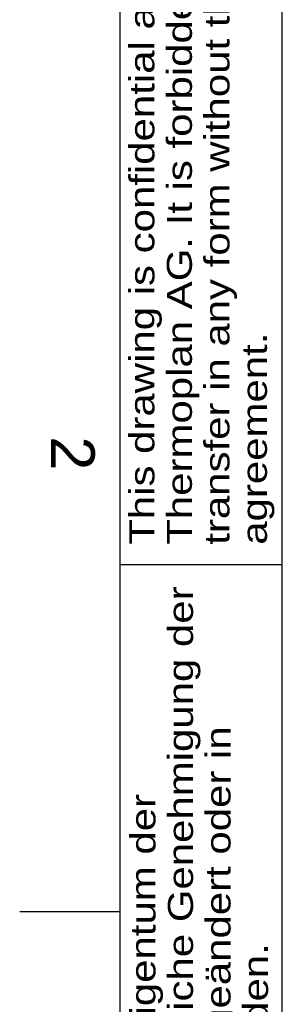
# Model space of a CAD drawing. Header units: millimetres. Extents: x -40 to 419, y 0 to 295.
# Tile 2 of 72: x 2 to 23, y 67 to 146. Entities that reach past the tile are written whole.
import ezdxf

# ---------------------------------------------------------------- set-up
doc = ezdxf.new("R2010")
doc.units = ezdxf.units.MM
doc.layers.add('Défaut', color=7, linetype='Continuous')
doc.layers.add('Marges', color=7, linetype='Continuous')
doc.styles.add('SEACAD_Arial', font='arial.ttf')

# ---------------------------------------------------------------- blocks, each defined once
blk = doc.blocks.new('SE5')
at = {"layer": 'Marges', "insert": (8, 112.25), "char_height": 3.5, "width": 3.82162, "attachment_point": 1, "rotation": 270}
blk.add_mtext('{\\fArial|b0||i0||c0|p34;\\C7;\\H3.5;\\W1.;2}', dxfattribs=at)
blk = doc.blocks.new('SE4')
at = {"layer": 'Marges'}
blk.add_blockref('SE5', (0, 0), dxfattribs=at)
blk = doc.blocks.new('SE7')
at = {"layer": 'Défaut', "char_height": 2, "attachment_point": 1, "rotation": 90, "line_spacing_factor": 0.9, "style": 'SEACAD_Arial'}
for s, insert, width in [('{\\fArial|b0||i0||c0|p34;\\C7;\\H2.;\\W1.2;This drawing is confidential and belongs exclusively to \\P}{\\fArial|b0||i0||c0|p34;\\C7;\\H2.;\\W1.2;Thermoplan AG. It is forbidden to reproduce, to modify or \\P}{\\fArial|b0||i0||c0|p34;\\C7;\\H2.;\\W1.2;transfer in any form without the Thermoplan AG written \\P}{\\fArial|b0||i0||c0|p34;\\C7;\\H2.;\\W1.2;agreement.\\P}', (10.769, 103.587), 101.18352), ('{\\fArial|b0||i0||c0|p34;\\C7;\\H2.;\\W1.2;Diese Zeichnung ist vertraulich und Eigentum der \\P}{\\fArial|b0||i0||c0|p34;\\C7;\\H2.;\\W1.2;Thermoplan AG und darf ohne schriftliche Genehmigung der \\P}{\\fArial|b0||i0||c0|p34;\\C7;\\H2.;\\W1.2;Thermoplan AG weder vervielfältigt, geändert oder in \\P}{\\fArial|b0||i0||c0|p34;\\C7;\\H2.;\\W1.2;irgendeiner Form weitergegeben werden.\\P}', (10.857, 10.438), 96.75887)]:
    blk.add_mtext(s, dxfattribs=dict(at, insert=insert, width=width))
blk = doc.blocks.new('SE6')
at = {"layer": 'Défaut'}
blk.add_blockref('SE7', (0, 0), dxfattribs=at)

msp = doc.modelspace()

# ---------------------------------------------------------------- linework, layer by layer
at = {"layer": 'Défaut', "color": 7, "linetype": 'Continuous'}
for p, q in [((10, 194), (10, 8.639)), ((23, 10), (23, 194)), ((10, 102), (23, 102))]:
    msp.add_line(p, q, dxfattribs=at)
at = {"layer": 'Marges', "color": 7, "linetype": 'Continuous'}
for p, q in [((10, 287), (10, 10)), ((10, 74.25), (2, 74.25))]:
    msp.add_line(p, q, dxfattribs=at)

# ---------------------------------------------------------------- block references
for name in ['SE4', 'SE6']:
    msp.add_blockref(name, (0, 0))

doc.saveas('drawing.dxf')
